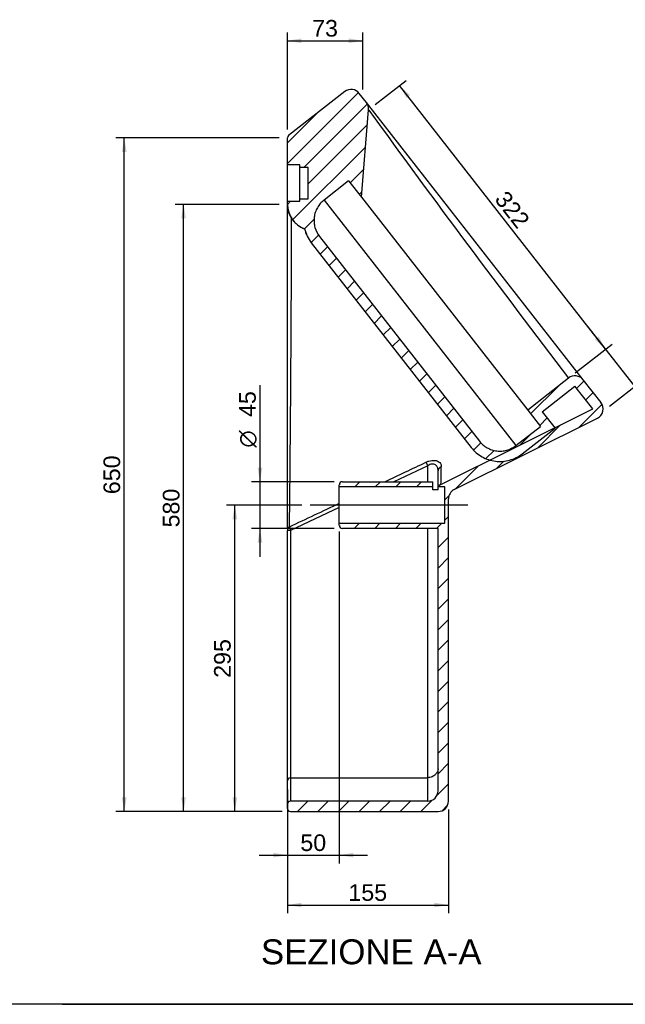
# Model space of a CAD drawing. Header units: millimetres. Extents: x 11 to 285, y 7 to 203.
# Tile 2 of 4: x 84 to 157, y 7 to 126. Entities that reach past the tile are written whole.
import ezdxf
from ezdxf.enums import TextEntityAlignment as Align
from ezdxf.lldxf.tags import DXFTag

# ---------------------------------------------------------------- set-up
doc = ezdxf.new("R2010")
doc.units = ezdxf.units.MM
for name, color, linetype in [('1', 7, 'Continuous'), ('Default', 7, 'Continuous'), ('ORINATOIO_FIRE_C', 7, 'Continuous'), ('Predefinito', 7, 'Continuous')]:
    doc.layers.add(name, color=color, linetype=linetype)
doc.styles.add('SEACAD_Arial', font='ARIAL.TTF')
doc.styles.add('SEACAD_Solid_Edge_ANSI1_Symbols', font='semeca1.ttf')
tags = doc.linetypes.add('CENTER2', pattern=[28.575, 19.05, -3.175, 3.175, -3.175]).pattern_tags.tags
tags[10:11] = [DXFTag(74, 4), DXFTag(75, 0), DXFTag(340, '0'), DXFTag(46, 0.0), DXFTag(50, 0.0), DXFTag(44, 0.0), DXFTag(45, 0.0)]
tags[8:9] = [DXFTag(74, 4), DXFTag(75, 0), DXFTag(340, '0'), DXFTag(46, 0.0), DXFTag(50, 0.0), DXFTag(44, 0.0), DXFTag(45, 0.0)]
tags[6:7] = [DXFTag(74, 4), DXFTag(75, 0), DXFTag(340, '0'), DXFTag(46, 0.0), DXFTag(50, 0.0), DXFTag(44, 0.0), DXFTag(45, 0.0)]
tags[4:5] = [DXFTag(74, 4), DXFTag(75, 0), DXFTag(340, '0'), DXFTag(46, 0.0), DXFTag(50, 0.0), DXFTag(44, 0.0), DXFTag(45, 0.0)]
doc.dimstyles.new('ISO_PALLINATURA', dxfattribs={"dimtxt": 2, "dimasz": 1.7, "dimexe": 1, "dimexo": 1, "dimgap": 1, "dimtad": 1, "dimlfac": 8, "dimtxsty": 'SEACAD_Arial', "dimblk1": '_SE_FILLED', "dimblk2": '_SE_FILLED', "dimsah": 1, "dimcen": 1, "dimadec": 0, "dimazin": 0, "dimtfac": 1, "dimtmove": 0, "dimatfit": 3, "dimfxl": 1, "dimtolj": 1, "dimarcsym": 0})

# ---------------------------------------------------------------- blocks, each defined once
blk = doc.blocks.new('SEANNOT_GROUP')
at = {"layer": 'Default', "color": 7, "linetype": 'CENTER2'}
blk.add_line((137.62, 67.36), (118.65, 67.36), dxfattribs=at)
blk = doc.blocks.new('SE5')
at = {"layer": 'ORINATOIO_FIRE_C', "linetype": 'Continuous'}
h = blk.add_hatch(dxfattribs=at)
h.set_pattern_fill('ANSI31', scale=0.55118, angle=9.362e-06, style=0)
edge = h.paths.add_edge_path()
edge.add_line((117.4, 103.92), (115.9, 103.92))
edge.add_line((115.9, 103.92), (115.9, 103.55))
edge.add_spline(control_points=[(115.9, 103.55), (115.9, 103.39), (115.92, 103.23), (115.96, 102.92), (116, 102.77), (116.07, 102.54), (116.1, 102.46), (116.16, 102.31), (116.19, 102.24), (116.3, 102.03), (116.38, 101.89), (116.52, 101.7), (116.56, 101.63), (116.67, 101.51), (116.72, 101.45), (116.88, 101.28), (117, 101.17), (117.19, 101.02), (117.26, 100.98), (117.39, 100.89), (117.46, 100.85), (117.67, 100.73), (117.82, 100.67), (117.97, 100.61)], knot_values=[0, 0, 0, 0, 0.125, 0.125, 0.25, 0.25, 0.3125, 0.3125, 0.375, 0.375, 0.5, 0.5, 0.5625, 0.5625, 0.625, 0.625, 0.75, 0.75, 0.8125, 0.8125, 0.875, 0.875, 1, 1, 1, 1], degree=3, periodic=0)
edge.add_spline(control_points=[(117.97, 100.61), (118, 100.46), (118.05, 100.31), (118.15, 100.01), (118.21, 99.87), (118.42, 99.43), (118.59, 99.16), (118.78, 98.91)], knot_values=[0, 0, 0, 0, 0.25, 0.25, 0.5, 0.5, 1, 1, 1, 1], degree=3, periodic=0)
edge.add_line((118.78, 98.91), (138.02, 74.29))
edge.add_spline(control_points=[(138.02, 74.29), (138.2, 74.06), (138.4, 73.85), (138.72, 73.57), (138.83, 73.49), (139.07, 73.32), (139.19, 73.24), (139.56, 73.03), (139.83, 72.92), (140.16, 72.8), (140.23, 72.78), (140.37, 72.74), (140.44, 72.73), (140.65, 72.68), (140.79, 72.66), (141.22, 72.6), (141.5, 72.6), (141.86, 72.62), (141.93, 72.63), (142.08, 72.65), (142.15, 72.66), (142.36, 72.69), (142.64, 72.76), (142.91, 72.85), (143.11, 72.92), (143.17, 72.95), (143.31, 73.01), (143.37, 73.04), (143.69, 73.2), (143.94, 73.35), (144.16, 73.53)], knot_values=[0, 0, 0, 0, 0.125, 0.125, 0.1875, 0.1875, 0.25, 0.25, 0.375, 0.375, 0.40625, 0.40625, 0.4375, 0.4375, 0.5, 0.5, 0.625, 0.625, 0.65625, 0.65625, 0.6875, 0.6875, 0.75, 0.8125, 0.8125, 0.84375, 0.84375, 0.875, 0.875, 1, 1, 1, 1], degree=3, periodic=0)
edge.add_line((144.16, 73.53), (148.1, 76.61))
edge.add_line((148.1, 76.61), (146.56, 78.58))
edge.add_line((146.56, 78.58), (150.5, 81.66))
edge.add_line((150.5, 81.66), (152.64, 78.93))
edge.add_line((152.64, 78.93), (134.29, 69.78))
edge.add_arc((134.57, 69.23), 0.625, 116.4755, 149.2348)
edge.add_line((134.03, 69.55), (134.83, 69.55))
edge.add_line((134.83, 69.55), (134.83, 65.17))
edge.add_line((134.83, 65.17), (122.15, 65.17))
edge.add_line((122.15, 65.17), (122.15, 64.92))
edge.add_arc((122.53, 64.92), 0.375, 180, 270)
edge.add_line((122.53, 64.55), (134.03, 64.55))
edge.add_line((134.03, 64.55), (134.03, 32.98))
edge.add_arc((132.78, 32.98), 1.25, 270, 360, ccw=False)
edge.add_line((132.78, 31.73), (116.28, 31.73))
edge.add_arc((116.28, 31.36), 0.375, 90, 180)
edge.add_line((115.9, 31.36), (115.9, 30.86))
edge.add_arc((116.28, 30.86), 0.375, 180, 270)
edge.add_line((116.28, 30.48), (134.03, 30.48))
edge.add_arc((134.03, 31.73), 1.25, 270, 360)
edge.add_line((135.28, 31.73), (135.28, 68.11))
edge.add_arc((136.53, 68.11), 1.25, 116.4755, 180, ccw=False)
edge.add_line((135.97, 69.23), (153.2, 77.81))
edge.add_arc((152.64, 78.93), 1.25, 296.4755, 398)
edge.add_line((153.63, 79.69), (151.49, 82.43))
edge.add_spline(control_points=[(151.49, 82.43), (151.44, 82.49), (151.38, 82.55), (151.29, 82.63), (151.26, 82.66), (151.19, 82.7), (151.16, 82.73), (151.05, 82.79), (150.97, 82.82), (150.86, 82.86), (150.82, 82.87), (150.74, 82.89), (150.7, 82.89), (150.58, 82.91), (150.49, 82.91), (150.37, 82.9), (150.33, 82.9), (150.25, 82.88), (150.17, 82.87), (150.09, 82.84), (150.02, 82.81), (149.98, 82.79), (149.87, 82.74), (149.8, 82.7), (149.73, 82.64)], knot_values=[0, 0, 0, 0, 0.125, 0.125, 0.1875, 0.1875, 0.25, 0.25, 0.375, 0.375, 0.4375, 0.4375, 0.5, 0.5, 0.625, 0.625, 0.6875, 0.6875, 0.75, 0.8125, 0.8125, 0.875, 0.875, 1, 1, 1, 1], degree=3, periodic=0)
edge.add_line((149.73, 82.64), (144.81, 78.8))
edge.add_line((144.81, 78.8), (146.35, 76.83))
edge.add_line((146.35, 76.83), (143.39, 74.52))
edge.add_spline(control_points=[(143.39, 74.52), (143.23, 74.39), (143.06, 74.28), (142.83, 74.17), (142.78, 74.14), (142.69, 74.1), (142.64, 74.08), (142.5, 74.03), (142.3, 73.96), (142.1, 73.92), (141.95, 73.89), (141.9, 73.88), (141.8, 73.87), (141.75, 73.87), (141.49, 73.85), (141.29, 73.85), (140.99, 73.89), (140.89, 73.91), (140.74, 73.94), (140.68, 73.95), (140.59, 73.98), (140.54, 74), (140.29, 74.08), (140.11, 74.16), (139.84, 74.31), (139.75, 74.37), (139.59, 74.48), (139.51, 74.55), (139.27, 74.75), (139.13, 74.89), (139.01, 75.06)], knot_values=[0, 0, 0, 0, 0.125, 0.125, 0.15625, 0.15625, 0.1875, 0.1875, 0.25, 0.3125, 0.3125, 0.34375, 0.34375, 0.375, 0.375, 0.5, 0.5, 0.5625, 0.5625, 0.59375, 0.59375, 0.625, 0.625, 0.75, 0.75, 0.8125, 0.8125, 0.875, 0.875, 1, 1, 1, 1], degree=3, periodic=0)
edge.add_line((139.01, 75.06), (119.77, 99.68))
edge.add_spline(control_points=[(119.77, 99.68), (119.64, 99.84), (119.53, 100.02), (119.42, 100.25), (119.39, 100.29), (119.35, 100.39), (119.33, 100.44), (119.28, 100.58), (119.21, 100.77), (119.17, 100.97), (119.14, 101.12), (119.13, 101.17), (119.12, 101.27), (119.12, 101.33), (119.1, 101.58), (119.1, 101.79), (119.14, 102.09), (119.16, 102.19), (119.19, 102.34), (119.2, 102.39), (119.23, 102.49), (119.25, 102.54), (119.33, 102.78), (119.41, 102.97), (119.56, 103.23), (119.62, 103.32), (119.73, 103.49), (119.8, 103.57), (120, 103.8), (120.14, 103.94), (120.31, 104.07)], knot_values=[0, 0, 0, 0, 0.125, 0.125, 0.15625, 0.15625, 0.1875, 0.1875, 0.25, 0.3125, 0.3125, 0.34375, 0.34375, 0.375, 0.375, 0.5, 0.5, 0.5625, 0.5625, 0.59375, 0.59375, 0.625, 0.625, 0.75, 0.75, 0.8125, 0.8125, 0.875, 0.875, 1, 1, 1, 1], degree=3, periodic=0)
edge.add_line((120.31, 104.07), (123.26, 106.38))
edge.add_line((123.26, 106.38), (124.8, 104.41))
edge.add_line((124.8, 104.41), (125.67, 114.94))
edge.add_spline(control_points=[(125.67, 114.94), (125.67, 115.02), (125.67, 115.1), (125.66, 115.21), (125.66, 115.25), (125.64, 115.32), (125.63, 115.36), (125.6, 115.47), (125.57, 115.55), (125.5, 115.68), (125.46, 115.75), (125.41, 115.81)], knot_values=[0, 0, 0, 0, 0.25, 0.25, 0.375, 0.375, 0.5, 0.5, 0.75, 0.75, 1, 1, 1, 1], degree=3, periodic=0)
edge.add_line((125.41, 115.81), (124.55, 116.9))
edge.add_arc((123.57, 116.13), 1.25, 38, 128)
edge.add_line((122.8, 117.12), (116.05, 111.85))
edge.add_arc((116.28, 111.55), 0.375, 128, 180)
edge.add_line((115.9, 111.55), (115.9, 108.3))
edge.add_line((115.9, 108.3), (117.4, 108.3))
edge.add_line((117.4, 108.3), (117.4, 107.98))
edge.add_line((117.4, 107.98), (118.4, 107.98))
edge.add_line((118.4, 107.98), (118.4, 104.23))
edge.add_line((118.4, 104.23), (117.4, 104.23))
edge.add_line((117.4, 104.23), (117.4, 103.92))
h = blk.add_hatch(dxfattribs=at)
h.set_pattern_fill('ANSI31', scale=0.55118, angle=9.362e-06, style=0)
edge = h.paths.add_edge_path()
edge.add_line((133.4, 69.55), (133.4, 70.17))
edge.add_line((133.4, 70.17), (122.53, 70.17))
edge.add_arc((122.53, 69.8), 0.375, 90, 180)
edge.add_line((122.15, 69.8), (122.15, 69.55))
edge.add_line((122.15, 69.55), (133.4, 69.55))
at = {"layer": 'ORINATOIO_FIRE_C', "color": 7, "linetype": 'Continuous'}
for p, q in [((122.8, 117.12), (116.05, 111.85)), ((125.41, 115.81), (124.55, 116.9)), ((124.8, 104.41), (125.67, 114.94)), ((151.49, 82.43), (125.41, 115.81)), ((115.9, 108.3), (115.9, 111.55)), ((115.9, 103.92), (115.9, 108.3)), ((117.4, 108.3), (115.9, 108.3)), ((117.4, 107.98), (117.4, 108.3)), ((117.4, 104.23), (117.4, 107.98)), ((118.4, 107.98), (117.4, 107.98)), ((118.4, 104.23), (118.4, 107.98)), ((123.26, 106.38), (120.31, 104.07)), ((123.26, 106.38), (124.8, 104.41)), ((124.8, 104.41), (144.81, 78.8)), ((115.9, 103.92), (117.4, 103.92)), ((115.9, 103.55), (115.9, 103.92)), ((115.9, 64.51), (115.9, 103.47)), ((117.4, 103.92), (117.4, 104.23)), ((117.4, 104.23), (118.4, 104.23)), ((120.32, 104.05), (143.39, 74.52)), ((117.97, 100.61), (117.97, 100.61)), ((119.77, 99.68), (139.01, 75.06)), ((118.78, 98.91), (138.02, 74.29)), ((149.73, 82.64), (144.81, 78.8)), ((153.63, 79.69), (151.49, 82.43)), ((146.56, 78.58), (150.5, 81.66)), ((152.64, 78.93), (150.5, 81.66)), ((134.29, 69.78), (152.64, 78.93)), ((144.81, 78.8), (146.35, 76.83)), ((146.56, 78.58), (148.1, 76.61)), ((135.97, 69.23), (153.2, 77.81)), ((143.39, 74.52), (146.35, 76.83)), ((144.16, 73.53), (148.1, 76.61)), ((132.57, 72.52), (132.78, 72.08)), ((132.78, 72.08), (128.72, 70.17)), ((132.78, 70.17), (132.78, 72.08)), ((134.03, 69.57), (134.03, 71.49)), ((122.53, 70.17), (133.4, 70.17)), ((133.4, 69.55), (133.4, 70.17)), ((122.15, 69.55), (122.15, 69.8)), ((122.15, 65.17), (122.15, 69.55)), ((133.4, 69.55), (122.15, 69.55)), ((133.4, 69.21), (133.4, 69.55)), ((134.03, 69.21), (133.4, 69.21)), ((134.03, 69.31), (134.03, 69.55)), ((134.83, 69.55), (134.03, 69.55)), ((134.03, 69.21), (134.03, 69.31)), ((134.83, 65.17), (134.83, 69.55)), ((135.28, 31.73), (135.28, 68.11)), ((122.15, 67.08), (116.28, 64.31)), ((122.15, 65.17), (134.83, 65.17)), ((122.15, 64.92), (122.15, 65.17)), ((115.9, 64.51), (115.9, 64.31)), ((116.28, 64.31), (115.9, 64.31)), ((115.9, 34.17), (115.9, 64.31)), ((116.16, 64.76), (116.28, 64.31)), ((116.28, 64.31), (116.28, 34.55)), ((134.03, 64.55), (122.53, 64.55)), ((132.78, 34.55), (132.78, 64.55)), ((134.03, 32.98), (134.03, 64.55)), ((116.28, 34.55), (116.28, 31.73)), ((116.28, 34.55), (132.78, 34.55)), ((132.78, 31.73), (132.78, 34.55)), ((115.9, 31.36), (115.9, 34.17)), ((115.9, 30.86), (115.9, 31.36)), ((132.78, 31.73), (116.28, 31.73)), ((116.28, 30.48), (134.03, 30.48))]:
    blk.add_line(p, q, dxfattribs=at)
for centre, radius, start, end in [((123.57, 116.13), 1.25, 38, 128), ((1208.56, 896.79), 1335.64, 215.82934, 215.83274), ((1208.56, 896.79), 1335.64, 215.83274, 217.55716), ((116.28, 111.55), 0.375, 128, 180), ((119.03, 103.55), 3.12, 179.9989, 250.1798), ((-4078.37, 112.45), 4194.8, 359.34853, 359.8554), ((122.23, 101.61), 4.37, 193.0927, 218.0003), ((122.23, 101.61), 3.13, 218.0004, 218.0248), ((152.64, 78.93), 1.25, 296.4755, 38), ((-1664.11, 3850.69), 4183.62, 295.3582, 295.43312), ((-353.63, 81.28), 488.14, 358.661, 358.908), ((122.53, 69.8), 0.375, 90, 180), ((134.57, 69.23), 0.625, 116.4755, 149.2348), ((136.53, 68.11), 1.25, 116.4755, 180), ((-1664.11, 3850.69), 4183.62, 295.18453, 295.27521), ((122.53, 64.92), 0.375, 180, 270), ((116.28, 34.17), 0.375, 90.9285, 180), ((132.78, 32.98), 1.25, 270, 0), ((116.28, 31.36), 0.375, 90, 180), ((116.28, 30.86), 0.375, 180, 270), ((134.03, 31.73), 1.25, 270, 0)]:
    blk.add_arc(centre, radius, start, end, dxfattribs=at)
for centre, major_axis, ratio, start_param, end_param in [((134.65, 71.49), (0.625, 0), 0.829194, 1.952841, 3.141593), ((134.65, 69.31), (0.625, 0), 0.996064, 2.031113, 2.442653), ((116.28, 64.51), (-0.375, 0), 0.689684, 5.024616, 6.283185)]:
    blk.add_ellipse(centre, major_axis=major_axis, ratio=ratio, start_param=start_param, end_param=end_param, dxfattribs=at)
for points, knots in [([(125.67, 114.94), (125.67, 115.02), (125.67, 115.1), (125.66, 115.21), (125.66, 115.25), (125.64, 115.32), (125.63, 115.36), (125.6, 115.47), (125.57, 115.55), (125.5, 115.68), (125.46, 115.75), (125.41, 115.81)], [0, 0, 0, 0, 0.25, 0.25, 0.375, 0.375, 0.5, 0.5, 0.75, 0.75, 1, 1, 1, 1]), ([(115.9, 103.55), (115.9, 103.39), (115.92, 103.23), (115.96, 102.92), (116, 102.77), (116.07, 102.54), (116.1, 102.46), (116.16, 102.31), (116.19, 102.24), (116.3, 102.03), (116.38, 101.89), (116.52, 101.7), (116.56, 101.63), (116.67, 101.51), (116.72, 101.45), (116.88, 101.28), (117, 101.17), (117.19, 101.02), (117.26, 100.98), (117.39, 100.89), (117.46, 100.85), (117.67, 100.73), (117.82, 100.67), (117.97, 100.61)], [0, 0, 0, 0, 0.125, 0.125, 0.25, 0.25, 0.3125, 0.3125, 0.375, 0.375, 0.5, 0.5, 0.5625, 0.5625, 0.625, 0.625, 0.75, 0.75, 0.8125, 0.8125, 0.875, 0.875, 1, 1, 1, 1]), ([(120.31, 104.07), (120.14, 103.94), (120, 103.8), (119.73, 103.49), (119.61, 103.32), (119.41, 102.97), (119.33, 102.78), (119.2, 102.39), (119.15, 102.19), (119.1, 101.79), (119.1, 101.58), (119.13, 101.17), (119.16, 100.97), (119.33, 100.38), (119.51, 100.01), (119.77, 99.68)], [0, 0, 0, 0, 0.125, 0.125, 0.25, 0.25, 0.375, 0.375, 0.5, 0.5, 0.625, 0.625, 0.75, 0.75, 1, 1, 1, 1]), ([(117.97, 100.61), (118, 100.46), (118.05, 100.31), (118.15, 100.01), (118.21, 99.87), (118.42, 99.43), (118.59, 99.16), (118.78, 98.91)], [0, 0, 0, 0, 0.25, 0.25, 0.5, 0.5, 1, 1, 1, 1]), ([(151.49, 82.43), (151.39, 82.56), (151.26, 82.67), (150.98, 82.83), (150.82, 82.88), (150.33, 82.94), (149.99, 82.85), (149.73, 82.64)], [0, 0, 0, 0, 0.25, 0.25, 0.5, 0.5, 1, 1, 1, 1]), ([(139.01, 75.06), (139.13, 74.89), (139.27, 74.75), (139.58, 74.48), (139.75, 74.36), (140.11, 74.16), (140.29, 74.08), (140.68, 73.95), (140.89, 73.9), (141.29, 73.85), (141.49, 73.85), (141.9, 73.88), (142.11, 73.91), (142.69, 74.08), (143.07, 74.26), (143.39, 74.52)], [0, 0, 0, 0, 0.125, 0.125, 0.25, 0.25, 0.375, 0.375, 0.5, 0.5, 0.625, 0.625, 0.75, 0.75, 1, 1, 1, 1]), ([(138.02, 74.29), (138.2, 74.06), (138.4, 73.85), (138.83, 73.48), (139.07, 73.31), (139.56, 73.03), (139.83, 72.92), (140.37, 72.74), (140.65, 72.67), (141.22, 72.6), (141.5, 72.6), (142.08, 72.64), (142.36, 72.69), (142.91, 72.84), (143.18, 72.94), (143.69, 73.2), (143.94, 73.35), (144.16, 73.53)], [0, 0, 0, 0, 0.125, 0.125, 0.25, 0.25, 0.375, 0.375, 0.5, 0.5, 0.625, 0.625, 0.75, 0.75, 0.875, 0.875, 1, 1, 1, 1]), ([(132.57, 72.52), (132.69, 72.57), (132.81, 72.62), (133.05, 72.69), (133.17, 72.72), (133.53, 72.76), (133.75, 72.73), (134.1, 72.6), (134.23, 72.5), (134.39, 72.26), (134.42, 72.12), (134.42, 71.97)], [0, 0, 0, 0, 0.125, 0.125, 0.25, 0.25, 0.5, 0.5, 0.75, 0.75, 1, 1, 1, 1]), ([(134.03, 71.49), (134.03, 71.63), (134.01, 71.76), (133.91, 72), (133.84, 72.11), (133.67, 72.23), (133.6, 72.26), (133.45, 72.3), (133.37, 72.31), (133.2, 72.29), (133.11, 72.26), (132.94, 72.19), (132.86, 72.14), (132.78, 72.08)], [0, 0, 0, 0, 0.25, 0.25, 0.5, 0.5, 0.625, 0.625, 0.75, 0.75, 0.875, 0.875, 1, 1, 1, 1]), ([(134.38, 69.87), (134.38, 69.86), (134.37, 69.86), (134.36, 69.84), (134.35, 69.83), (134.32, 69.81), (134.31, 69.8), (134.29, 69.79), (134.29, 69.78), (134.29, 69.78)], [0, 0, 0, 0, 0.25, 0.25, 0.5, 0.5, 0.75, 0.75, 1, 1, 1, 1]), ([(134.03, 35.6), (134.03, 35.49), (134, 35.37), (133.89, 35.15), (133.81, 35.04), (133.6, 34.83), (133.47, 34.73), (133.15, 34.59), (132.97, 34.55), (132.78, 34.55)], [0, 0, 0, 0, 0.25, 0.25, 0.5, 0.5, 0.75, 0.75, 1, 1, 1, 1])]:
    blk.add_open_spline(points, degree=3, knots=knots, dxfattribs=at)
blk = doc.blocks.new('DMBLK36')
at = {"layer": 'Default', "linetype": 'Continuous'}
for points in [[(96, 109.85), (96.57, 109.85), (96.28, 111.55)], [(96, 32.18), (96.28, 30.48), (96.57, 32.18)]]:
    blk.add_hatch(color=7, dxfattribs=at).paths.add_polyline_path(points)
at = {"layer": 'Default', "color": 7, "linetype": 'Continuous'}
for p, q in [((114.9, 111.55), (95.28, 111.55)), ((96.28, 30.48), (96.28, 111.55)), ((115.28, 30.48), (95.28, 30.48))]:
    blk.add_line(p, q, dxfattribs=at)
at = {"layer": 'Default', "color": 7, "linetype": 'Continuous', "style": 'SEACAD_Arial'}
blk.add_text('650', height=2, rotation=90, dxfattribs=at).set_placement((93.78, 68.67), align=Align.TOP_LEFT)
blk = doc.blocks.new('_SE_FILLED')
at = {"color": 0}
blk.add_line((0, 0), (-1, 0), dxfattribs=at)
blk.add_solid([(0, 0), (-1, -0.1665), (-1, 0.1665), (0, 0)], dxfattribs=at)
blk = doc.blocks.new('DMBLK39')
at = {"layer": 'Default', "linetype": 'Continuous'}
for points in [[(103.13, 101.85), (103.7, 101.85), (103.42, 103.55)], [(103.13, 32.18), (103.42, 30.48), (103.7, 32.18)]]:
    blk.add_hatch(color=7, dxfattribs=at).paths.add_polyline_path(points)
at = {"layer": 'Default', "color": 7, "linetype": 'Continuous'}
for p, q in [((114.9, 103.55), (102.42, 103.55)), ((103.42, 30.48), (103.42, 103.55)), ((115.28, 30.48), (102.42, 30.48))]:
    blk.add_line(p, q, dxfattribs=at)
at = {"layer": 'Default', "color": 7, "linetype": 'Continuous', "style": 'SEACAD_Arial'}
blk.add_text('580', height=2, rotation=90, dxfattribs=at).set_placement((100.92, 64.67), align=Align.TOP_LEFT)
blk = doc.blocks.new('DMBLK42')
at = {"layer": 'Default', "linetype": 'Continuous'}
for points in [[(153.36, 87.63), (152.91, 87.29), (154.18, 86.12)], [(158.96, 80.47), (157.69, 81.64), (158.51, 80.12)]]:
    blk.add_hatch(color=7, dxfattribs=at).paths.add_polyline_path(points)
at = {"layer": 'Default', "color": 7, "linetype": 'Continuous'}
for p, q in [((162.02, 76.09), (152.09, 88.8)), ((150.52, 83.26), (154.97, 86.74)), ((154.65, 79.26), (158.47, 82.25))]:
    blk.add_line(p, q, dxfattribs=at)
at = {"layer": 'Default', "color": 7, "linetype": 'Continuous', "style": 'SEACAD_Arial'}
blk.add_text('46', height=2, rotation=308, dxfattribs=at).set_placement((161.63, 80.65), align=Align.TOP_LEFT)
blk = doc.blocks.new('DMBLK43')
at = {"layer": 'Default', "linetype": 'Continuous'}
for points in [[(130.66, 116.69), (129.39, 117.85), (130.22, 116.34)], [(153.36, 87.63), (152.91, 87.29), (154.18, 86.12)]]:
    blk.add_hatch(color=7, dxfattribs=at).paths.add_polyline_path(points)
at = {"layer": 'Default', "color": 7, "linetype": 'Continuous'}
for p, q in [((126.46, 115.56), (130.18, 118.47)), ((154.18, 86.12), (129.39, 117.85)), ((150.52, 83.26), (154.97, 86.74))]:
    blk.add_line(p, q, dxfattribs=at)
at = {"layer": 'Default', "color": 7, "linetype": 'Continuous', "style": 'SEACAD_Arial'}
blk.add_text('322', height=2, rotation=308, dxfattribs=at).set_placement((142.31, 105.37), align=Align.TOP_LEFT)
blk = doc.blocks.new('DMBLK44')
at = {"layer": 'Default', "linetype": 'Continuous'}
for points in [[(109.3, 65.66), (109.86, 65.66), (109.58, 67.36)], [(109.3, 32.18), (109.58, 30.48), (109.86, 32.18)]]:
    blk.add_hatch(color=7, dxfattribs=at).paths.add_polyline_path(points)
at = {"layer": 'Default', "color": 7, "linetype": 'Continuous'}
for p, q in [((117.65, 67.36), (108.58, 67.36)), ((109.58, 30.48), (109.58, 67.36)), ((115.28, 30.48), (108.58, 30.48))]:
    blk.add_line(p, q, dxfattribs=at)
at = {"layer": 'Default', "color": 7, "linetype": 'Continuous', "style": 'SEACAD_Arial'}
blk.add_text('295', height=2, rotation=90, dxfattribs=at).set_placement((107.08, 46.57), align=Align.TOP_LEFT)
blk = doc.blocks.new('DMBLK45')
at = {"layer": 'Default', "linetype": 'Continuous'}
for points in [[(112.32, 71.87), (112.6, 70.17), (112.89, 71.87)], [(112.32, 62.85), (112.89, 62.85), (112.6, 64.55)]]:
    blk.add_hatch(color=7, dxfattribs=at).paths.add_polyline_path(points)
at = {"layer": 'Default', "color": 7, "linetype": 'Continuous'}
for p, q in [((112.6, 81.79), (112.6, 61.15)), ((121.53, 70.17), (111.6, 70.17)), ((121.53, 64.55), (111.6, 64.55))]:
    blk.add_line(p, q, dxfattribs=at)
for s, style, p in [('45', 'SEACAD_Arial', (110.1, 77.96)), ('O', 'SEACAD_Solid_Edge_ANSI1_Symbols', (110.1, 74.28))]:
    blk.add_text(s, height=2, rotation=90, dxfattribs=dict(at, style=style)).set_placement(p, align=Align.TOP_LEFT)
blk = doc.blocks.new('DMBLK46')
at = {"layer": 'Default', "linetype": 'Continuous'}
for points in [[(114.2, 24.95), (115.9, 25.23), (114.2, 25.51)], [(123.85, 24.95), (123.85, 25.51), (122.15, 25.23)]]:
    blk.add_hatch(color=7, dxfattribs=at).paths.add_polyline_path(points)
at = {"layer": 'Default', "color": 7, "linetype": 'Continuous'}
for p, q in [((122.15, 64.17), (122.15, 24.23)), ((115.9, 33.14), (115.9, 24.23)), ((112.5, 25.23), (125.55, 25.23))]:
    blk.add_line(p, q, dxfattribs=at)
at = {"layer": 'Default', "color": 7, "linetype": 'Continuous', "style": 'SEACAD_Arial'}
blk.add_text('50', height=2, dxfattribs=at).set_placement((117.46, 27.73), align=Align.TOP_LEFT)
blk = doc.blocks.new('DMBLK47')
at = {"layer": 'Default', "linetype": 'Continuous'}
for points in [[(117.6, 18.95), (117.6, 19.51), (115.9, 19.23)], [(133.58, 18.95), (135.28, 19.23), (133.58, 19.51)]]:
    blk.add_hatch(color=7, dxfattribs=at).paths.add_polyline_path(points)
at = {"layer": 'Default', "color": 7, "linetype": 'Continuous'}
for p, q in [((115.9, 33.14), (115.9, 18.23)), ((135.28, 30.73), (135.28, 18.23)), ((115.9, 19.23), (135.28, 19.23))]:
    blk.add_line(p, q, dxfattribs=at)
at = {"layer": 'Default', "color": 7, "linetype": 'Continuous', "style": 'SEACAD_Arial'}
blk.add_text('155', height=2, dxfattribs=at).set_placement((123.24, 21.73), align=Align.TOP_LEFT)
blk = doc.blocks.new('DMBLK48')
at = {"layer": 'Default', "linetype": 'Continuous'}
for points in [[(117.6, 123.52), (115.9, 123.24), (117.6, 122.95)], [(123.28, 123.52), (123.28, 122.95), (124.98, 123.24)]]:
    blk.add_hatch(color=7, dxfattribs=at).paths.add_polyline_path(points)
at = {"layer": 'Default', "color": 7, "linetype": 'Continuous'}
for p, q in [((115.9, 112.55), (115.9, 124.24)), ((115.9, 123.24), (124.98, 123.24)), ((124.98, 117.36), (124.98, 124.24))]:
    blk.add_line(p, q, dxfattribs=at)
at = {"layer": 'Default', "color": 7, "linetype": 'Continuous', "style": 'SEACAD_Arial'}
blk.add_text('73', height=2, dxfattribs=at).set_placement((118.88, 125.74), align=Align.TOP_LEFT)

msp = doc.modelspace()

# ---------------------------------------------------------------- linework, layer by layer
at = {"layer": '1', "color": 7, "linetype": 'Continuous'}
for p, q in [((284.3566, 7.2813), (10.8564, 7.2813)), ((88.7928, 7.3094), (284.3566, 7.3094))]:
    msp.add_line(p, q, dxfattribs=at)
at = {"layer": 'Predefinito', "color": 7, "linetype": 'Continuous'}
msp.add_line((88.7928, 7.3094), (88.7928, 7.2813), dxfattribs=at)

# ---------------------------------------------------------------- block references
at = {"layer": 'Default'}
for name in ['SE5', 'SEANNOT_GROUP']:
    msp.add_blockref(name, (0, 0), dxfattribs=at)

# ---------------------------------------------------------------- texts
at = {"layer": 'Default', "color": 7, "linetype": 'Continuous', "style": 'SEACAD_Arial'}
msp.add_text('SEZIONE A-A', height=3, dxfattribs=at).set_placement((112.7188, 15.0992), align=Align.TOP_LEFT)

# ---------------------------------------------------------------- dimensions: what is measured, and where the dimension line sits
at = {"layer": 'Default', "color": 7, "linetype": 'Continuous'}
dim = msp.add_linear_dim(base=(124.9807, 123.2364), p1=(115.9042, 111.5498), p2=(124.9807, 116.3581), text='\\A1;<>', dimstyle='ISO_PALLINATURA', override={"dimdec": 0, "dimtdec": 0}, dxfattribs=at)
dim.commit()
dim.dimension.update_dxf_attribs({"geometry": 'DMBLK48', "text_midpoint": (120.4424, 123.2364), "dimtype": 160})
for base, p1, p2, angle, picture, middle, dimtype in [((129.394, 117.8507), (149.7345, 82.6443), (125.6682, 114.9397), 128, 'DMBLK43', (141.7891, 101.9857), 160), ((96.2839, 30.4827), (116.2792, 30.4827), (115.9042, 111.5498), 90.265037, 'DMBLK36', (96.2839, 71.0163), 161), ((103.4159, 103.5542), (116.2792, 30.4827), (115.9042, 103.5542), 90, 'DMBLK39', (103.4159, 67.0185), 160), ((154.1841, 86.1207), (153.8592, 78.6492), (149.7345, 82.6443), 128, 'DMBLK42', (159.2333, 79.6582), 160)]:
    dim = msp.add_linear_dim(base=base, p1=p1, p2=p2, angle=angle, text='\\A1;<>', dimstyle='ISO_PALLINATURA', override={"dimdec": 0, "dimtdec": 0}, dxfattribs=at)
    dim.commit()
    dim.dimension.update_dxf_attribs({"geometry": picture, "text_midpoint": middle, "dimtype": dimtype})
for base, p1, p2, angle, text, picture, middle, dimtype in [((112.6029, 70.1702), (122.5292, 70.1702), (122.5292, 64.5452), 270, '\\A1;%%C <>', 'DMBLK45', (112.6029, 73.5838), 161), ((109.5809, 67.3577), (116.2792, 30.4827), (118.6542, 67.3577), 90, '\\A1;<>', 'DMBLK44', (109.5809, 48.9202), 160)]:
    dim = msp.add_linear_dim(base=base, p1=p1, p2=p2, angle=angle, text=text, dimstyle='ISO_PALLINATURA', dxfattribs=at)
    dim.commit()
    dim.dimension.update_dxf_attribs({"geometry": picture, "text_midpoint": middle, "dimtype": dimtype})
for base, p2, picture, middle in [((122.1542, 25.231), (122.1542, 65.1702), 'DMBLK46', (119.0292, 25.231)), ((135.2792, 19.231), (135.2792, 31.7327), 'DMBLK47', (125.5917, 19.231))]:
    dim = msp.add_linear_dim(base=base, p1=(115.9042, 34.1412), p2=p2, text='\\A1;<>', dimstyle='ISO_PALLINATURA', dxfattribs=at)
    dim.commit()
    dim.dimension.update_dxf_attribs({"geometry": picture, "text_midpoint": middle, "dimtype": 160})

doc.saveas('drawing.dxf')
